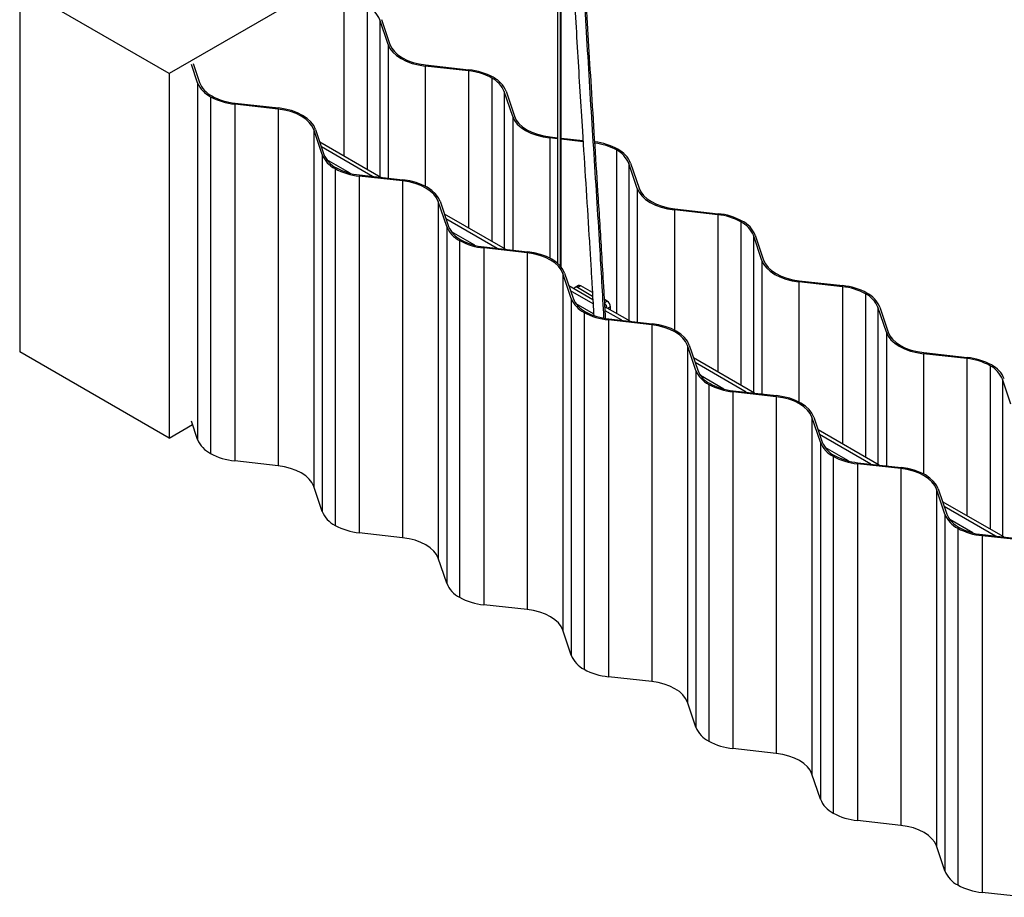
# Paper-space layout '_Isométrica' of a CAD drawing. Header units: millimetres. Extents: x -407 to 407, y -320 to 543.
# Tile 1 of 9: x -407 to 13, y -124 to 250. Entities that reach past the tile are written whole.
import ezdxf

# ---------------------------------------------------------------- set-up
doc = ezdxf.new("R2010")
doc.units = ezdxf.units.MM

psp = doc.layouts.new('_Isométrica')

# ---------------------------------------------------------------- linework, layer by layer
at = {"color": 7, "linetype": 'Continuous', "lineweight": 25}
for p, q in [((-177.53, 469.15), (-177.53, 145.75)), ((-176.03, 144.2), (-176.03, 469.15)), ((-272.24, 267.38), (-342.95, 226.56)), ((-342.95, 226.56), (-406.59, 263.3)), ((-406.59, 263.3), (-406.59, 108.16)), ((-249.71, 238.9), (-253.28, 249.5)), ((-252.5, 249.59), (-248.92, 238.99)), ((-332.78, 230.8), (-330.06, 222.76)), ((-342.95, 226.56), (-342.95, 71.42)), ((-330.85, 222.67), (-333.46, 230.41)), ((-215.44, 227.7), (-233.9, 229.77)), ((-233.75, 230.23), (-215.29, 228.15)), ((-330.85, 222.67), (-330.85, 70.8)), ((-196.67, 208.28), (-200.27, 218.94)), ((-199.48, 219.03), (-195.89, 208.37)), ((-325.36, 216.72), (-325.36, 64.84)), ((-314.89, 214), (-296.43, 211.92)), ((-296.58, 211.47), (-315.04, 213.55)), ((-315.04, 213.55), (-315.04, 61.67)), ((-296.58, 211.47), (-296.58, 59.59)), ((-277.81, 192.06), (-281.41, 202.71)), ((-281.41, 202.71), (-281.41, 50.84)), ((-280.62, 202.8), (-277.03, 192.14)), ((-252.79, 182.37), (-278.79, 197.38)), ((-177.53, 198.78), (-180.87, 199.16)), ((-180.71, 199.61), (-177.53, 199.25)), ((-176.03, 199.08), (-166.75, 198.04)), ((-166.72, 197.57), (-176.03, 198.61)), ((-256.3, 182.76), (-278.11, 195.35)), ((-277.81, 192.06), (-277.81, 40.18)), ((-265.89, 184.11), (-275.77, 189.81)), ((-272.32, 186.1), (-272.32, 34.22)), ((-143.64, 177.67), (-147.24, 188.32)), ((-146.45, 188.41), (-142.85, 177.76)), ((-243.55, 180.86), (-262.01, 182.93)), ((-262.01, 182.93), (-262.01, 31.06)), ((-261.85, 183.39), (-243.4, 181.31)), ((-243.55, 180.86), (-243.55, 28.98)), ((-224.78, 161.44), (-228.38, 172.1)), ((-228.38, 172.1), (-228.38, 20.22)), ((-227.59, 172.18), (-223.99, 161.53)), ((-109.38, 166.47), (-127.83, 168.54)), ((-127.68, 169), (-109.22, 166.92)), ((-199.75, 151.75), (-225.76, 166.76)), ((-203.27, 152.15), (-225.08, 164.74)), ((-224.78, 161.44), (-224.78, 9.56)), ((-212.86, 153.5), (-222.73, 159.2)), ((-219.29, 155.49), (-219.29, 3.61)), ((-90.61, 147.05), (-94.2, 157.71)), ((-93.42, 157.8), (-89.82, 147.14)), ((-190.52, 150.24), (-208.97, 152.32)), ((-208.97, 152.32), (-208.97, 0.44)), ((-208.82, 152.77), (-190.36, 150.69)), ((-190.52, 150.24), (-190.52, -1.64)), ((-171.75, 130.83), (-175.34, 141.48)), ((-175.34, 141.48), (-175.34, -10.4)), ((-174.56, 141.57), (-170.96, 130.91)), ((-74.65, 138.38), (-56.1, 136.29)), ((-162.56, 130.28), (-172.73, 136.15)), ((-168.72, 136.34), (-170.14, 135.54)), ((-167.73, 136.24), (-169.14, 135.44)), ((-162.64, 131.69), (-169.14, 135.44)), ((-162.74, 133.36), (-167.73, 136.24)), ((-56.25, 135.84), (-74.8, 137.93)), ((-162.47, 128.59), (-172.04, 134.12)), ((-171.75, 130.83), (-171.75, -21.05)), ((-156.41, 129.7), (-157.56, 130.37)), ((-162.23, 124.27), (-169.7, 128.58)), ((-146.72, 121.13), (-157.39, 127.29)), ((-155.04, 125.93), (-155.02, 127.24)), ((-37.57, 116.44), (-41.17, 127.09)), ((-40.38, 127.18), (-36.79, 116.53)), ((-166.26, 124.87), (-166.26, -27.01)), ((-150.23, 121.53), (-157.29, 125.6)), ((-137.48, 119.62), (-155.94, 121.7)), ((-155.94, 121.7), (-155.94, -30.18)), ((-155.79, 122.15), (-137.33, 120.08)), ((-137.48, 119.62), (-137.48, -32.25)), ((-118.69, 100.16), (-122.31, 110.87)), ((-122.31, 110.87), (-122.31, -41.01)), ((-121.52, 110.95), (-117.91, 100.25)), ((-342.95, 71.42), (-406.59, 108.16)), ((-93.69, 90.52), (-119.69, 105.53)), ((-3.31, 105.24), (-21.77, 107.31)), ((-21.61, 107.77), (-3.16, 105.69)), ((-97.2, 90.91), (-119.01, 103.5)), ((-118.69, 100.16), (-118.69, -51.72)), ((-106.79, 92.27), (-116.67, 97.97)), ((15.46, 85.82), (11.86, 96.48)), ((-113.22, 94.25), (-113.22, -57.62)), ((-84.45, 89.01), (-102.91, 91.09)), ((-102.91, 91.09), (-102.91, -60.79)), ((-102.75, 91.54), (-84.3, 89.46)), ((-84.45, 89.01), (-84.45, -62.87)), ((-65.68, 69.59), (-69.28, 80.25)), ((-69.28, 80.25), (-69.28, -71.63)), ((-68.49, 80.34), (-64.89, 69.68)), ((-342.95, 71.42), (-333, 77.17)), ((-330.85, 70.8), (-333.46, 78.53)), ((-40.65, 59.9), (-66.66, 74.92)), ((-44.17, 60.3), (-65.98, 72.89)), ((-65.68, 69.59), (-65.68, -82.28)), ((-53.76, 61.65), (-63.63, 67.35)), ((-60.19, 63.64), (-60.19, -88.24)), ((-296.58, 59.59), (-315.04, 61.67)), ((-31.42, 58.39), (-49.87, 60.47)), ((-49.87, 60.47), (-49.87, -91.41)), ((-49.72, 60.92), (-31.26, 58.85)), ((-31.42, 58.39), (-31.42, -93.48)), ((-277.81, 40.18), (-281.41, 50.84)), ((-12.65, 38.98), (-16.24, 49.63)), ((-16.24, 49.63), (-16.24, -102.24)), ((-15.46, 49.72), (-11.86, 39.07)), ((12.38, 29.29), (-13.63, 44.3)), ((8.87, 29.68), (-12.94, 42.27)), ((-12.65, 38.98), (-12.65, -112.9)), ((-0.73, 31.04), (-10.6, 36.74)), ((-243.55, 28.98), (-262.01, 31.06)), ((-7.16, 33.02), (-7.16, -118.85)), ((21.62, 27.78), (3.16, 29.85)), ((3.16, 29.85), (3.16, -122.02)), ((3.31, 30.31), (21.77, 28.23)), ((-224.78, 9.56), (-228.38, 20.22)), ((-190.52, -1.64), (-208.97, 0.44)), ((-171.75, -21.05), (-175.34, -10.4)), ((-137.48, -32.25), (-155.94, -30.18)), ((-118.69, -51.72), (-122.31, -41.01)), ((-84.45, -62.87), (-102.91, -60.79)), ((-65.68, -82.28), (-69.28, -71.63)), ((-31.42, -93.48), (-49.87, -91.41)), ((-12.65, -112.9), (-16.24, -102.24)), ((21.62, -124.1), (3.16, -122.02))]:
    psp.add_line(p, q, dxfattribs=at)
at = {"color": 8, "linetype": 'Continuous', "lineweight": 25}
for p, q in [((-176.25, 144.46), (-176.25, 469.14)), ((-268.57, 258.32), (-268.57, 191.48)), ((-258.57, 255.27), (-258.57, 185.7)), ((-253.28, 249.5), (-253.28, 182.65)), ((-249.71, 238.9), (-249.71, 182.02)), ((-233.9, 229.77), (-233.9, 178.59)), ((-215.44, 227.7), (-215.44, 160.81)), ((-205.54, 224.66), (-205.54, 155.09)), ((-200.27, 218.94), (-200.27, 152.05)), ((-196.67, 208.28), (-196.67, 151.4)), ((-180.87, 199.16), (-180.87, 147.97)), ((-152.5, 194.04), (-152.5, 124.47)), ((-147.24, 188.32), (-147.24, 121.43)), ((-143.64, 177.67), (-143.64, 120.79)), ((-127.83, 168.54), (-127.83, 117.36)), ((-109.38, 166.47), (-109.38, 99.58)), ((-99.47, 163.43), (-99.47, 93.86)), ((-94.2, 157.71), (-94.2, 90.82)), ((-90.61, 147.05), (-90.61, 90.17)), ((-74.8, 137.93), (-74.8, 86.74)), ((-56.25, 135.84), (-56.25, 68.91)), ((-46.44, 132.81), (-46.44, 63.24)), ((-157.49, 129.1), (-156.41, 129.7)), ((-155.02, 127.24), (-156.18, 126.59)), ((-41.17, 127.09), (-41.17, 60.2)), ((-37.57, 116.44), (-37.57, 59.56)), ((-21.77, 107.31), (-21.77, 56.13)), ((-3.31, 105.24), (-3.31, 38.34)), ((6.6, 102.19), (6.6, 32.63)), ((11.86, 96.48), (11.86, 29.59))]:
    psp.add_line(p, q, dxfattribs=at)
at = {"color": 7, "linetype": 'Continuous', "lineweight": 25, "flags": 128}
for points in [[(-248.92, 238.99), (-248.17, 237.4), (-247.03, 235.9), (-245.51, 234.51), (-243.65, 233.27), (-241.5, 232.2), (-239.09, 231.32), (-236.49, 230.66), (-233.75, 230.23)], [(-249.71, 238.9), (-248.93, 237.25), (-247.73, 235.68), (-246.15, 234.24), (-244.22, 232.94), (-241.97, 231.83), (-239.47, 230.91), (-236.76, 230.22), (-233.9, 229.77)], [(-281.41, 202.71), (-282.16, 204.3), (-283.3, 205.8), (-284.82, 207.19), (-286.68, 208.43), (-288.83, 209.5), (-291.24, 210.38), (-293.84, 211.04), (-296.58, 211.47)], [(-280.62, 202.8), (-281.4, 204.45), (-282.6, 206.01), (-284.18, 207.46), (-286.11, 208.76), (-288.36, 209.87), (-290.86, 210.79), (-293.57, 211.47), (-296.43, 211.92)], [(-196.67, 208.28), (-195.89, 206.63), (-194.7, 205.07), (-193.12, 203.62), (-191.18, 202.33), (-188.94, 201.21), (-186.43, 200.3), (-183.72, 199.61), (-180.87, 199.16)], [(-195.89, 208.37), (-195.14, 206.79), (-193.99, 205.29), (-192.47, 203.9), (-190.62, 202.65), (-188.46, 201.58), (-186.06, 200.71), (-183.46, 200.04), (-180.71, 199.61)], [(-228.38, 172.1), (-229.13, 173.68), (-230.27, 175.18), (-231.79, 176.57), (-233.65, 177.81), (-235.8, 178.89), (-238.2, 179.76), (-240.81, 180.42), (-243.55, 180.86)], [(-227.59, 172.18), (-228.37, 173.83), (-229.57, 175.4), (-231.15, 176.85), (-233.08, 178.14), (-235.32, 179.26), (-237.83, 180.17), (-240.54, 180.86), (-243.4, 181.31)], [(-143.64, 177.67), (-142.86, 176.02), (-141.66, 174.45), (-140.08, 173.01), (-138.15, 171.71), (-135.91, 170.6), (-133.4, 169.68), (-130.69, 168.99), (-127.83, 168.54)], [(-142.85, 177.76), (-142.1, 176.17), (-140.96, 174.67), (-139.44, 173.28), (-137.58, 172.04), (-135.43, 170.97), (-133.03, 170.09), (-130.42, 169.43), (-127.68, 169)], [(-175.34, 141.48), (-176.09, 143.06), (-177.24, 144.57), (-178.76, 145.96), (-180.61, 147.2), (-182.77, 148.27), (-185.17, 149.15), (-187.77, 149.81), (-190.52, 150.24)], [(-174.56, 141.57), (-175.34, 143.22), (-176.53, 144.78), (-178.11, 146.23), (-180.05, 147.53), (-182.29, 148.64), (-184.8, 149.55), (-187.51, 150.24), (-190.36, 150.69)], [(-90.61, 147.05), (-89.83, 145.4), (-88.63, 143.84), (-87.05, 142.39), (-85.12, 141.1), (-82.87, 139.98), (-80.37, 139.07), (-77.66, 138.38), (-74.8, 137.93)], [(-89.82, 147.14), (-89.07, 145.56), (-87.93, 144.05), (-86.41, 142.67), (-84.55, 141.42), (-82.4, 140.35), (-79.99, 139.47), (-77.39, 138.81), (-74.65, 138.38)], [(-169.14, 135.44), (-169.42, 135.57), (-169.68, 135.63), (-169.93, 135.62), (-170.15, 135.54), (-170.33, 135.39), (-170.46, 135.18), (-170.54, 134.92), (-170.55, 134.89)], [(-122.31, 110.87), (-123.06, 112.45), (-124.2, 113.95), (-125.72, 115.34), (-127.58, 116.58), (-129.73, 117.65), (-132.14, 118.53), (-134.74, 119.19), (-137.48, 119.62)], [(-121.52, 110.95), (-122.3, 112.6), (-123.5, 114.17), (-125.08, 115.61), (-127.01, 116.91), (-129.26, 118.03), (-131.76, 118.94), (-134.47, 119.63), (-137.33, 120.08)], [(-37.57, 116.44), (-36.79, 114.79), (-35.6, 113.22), (-34.02, 111.78), (-32.08, 110.48), (-29.84, 109.36), (-27.34, 108.45), (-24.62, 107.76), (-21.77, 107.31)], [(-36.79, 116.53), (-36.04, 114.94), (-34.89, 113.44), (-33.37, 112.05), (-31.52, 110.81), (-29.36, 109.74), (-26.96, 108.86), (-24.36, 108.2), (-21.61, 107.77)], [(-69.28, 80.25), (-70.03, 81.83), (-71.17, 83.34), (-72.69, 84.72), (-74.55, 85.97), (-76.7, 87.04), (-79.1, 87.92), (-81.71, 88.58), (-84.45, 89.01)], [(-68.49, 80.34), (-69.27, 81.99), (-70.47, 83.55), (-72.05, 85), (-73.98, 86.29), (-76.22, 87.41), (-78.73, 88.32), (-81.44, 89.01), (-84.3, 89.46)], [(-281.41, 50.84), (-282.16, 52.42), (-283.3, 53.92), (-284.82, 55.31), (-286.68, 56.55), (-288.83, 57.62), (-291.24, 58.5), (-293.84, 59.16), (-296.58, 59.59)], [(-15.46, 49.72), (-16.24, 51.37), (-17.43, 52.94), (-19.01, 54.38), (-20.95, 55.68), (-23.19, 56.79), (-25.7, 57.71), (-28.41, 58.4), (-31.26, 58.85)], [(-16.24, 49.63), (-16.99, 51.22), (-18.14, 52.72), (-19.66, 54.11), (-21.51, 55.35), (-23.67, 56.42), (-26.07, 57.3), (-28.67, 57.96), (-31.42, 58.39)], [(-228.38, 20.22), (-229.13, 21.8), (-230.27, 23.31), (-231.79, 24.69), (-233.65, 25.94), (-235.8, 27.01), (-238.2, 27.89), (-240.81, 28.55), (-243.55, 28.98)], [(-175.34, -10.4), (-176.09, -8.81), (-177.24, -7.31), (-178.76, -5.92), (-180.61, -4.68), (-182.77, -3.61), (-185.17, -2.73), (-187.77, -2.07), (-190.52, -1.64)], [(-122.31, -41.01), (-123.06, -39.43), (-124.2, -37.93), (-125.72, -36.54), (-127.58, -35.29), (-129.73, -34.22), (-132.14, -33.35), (-134.74, -32.68), (-137.48, -32.25)], [(-69.28, -71.63), (-70.03, -70.04), (-71.17, -68.54), (-72.69, -67.15), (-74.55, -65.91), (-76.7, -64.84), (-79.1, -63.96), (-81.71, -63.3), (-84.45, -62.87)], [(-16.24, -102.24), (-16.99, -100.66), (-18.14, -99.16), (-19.66, -97.77), (-21.51, -96.52), (-23.67, -95.45), (-26.07, -94.58), (-28.67, -93.92), (-31.42, -93.48)]]:
    psp.add_lwpolyline(points, dxfattribs=at)
at = {"color": 7, "linetype": 'Continuous', "lineweight": 25}
for centre, radius, start, end in [((-263.58, 245.38), 11.09, 21.8345, 63.1549), ((-217.91, 202.03), 25.79, 61.3389, 84.5153), ((-217.86, 201.41), 26.86, 61.3389, 84.5153), ((-320.11, 227.06), 11.6, 202.2265, 243.0988), ((-319.75, 226.97), 11.13, 202.2265, 243.0988), ((-210.58, 214.73), 11.13, 22.2265, 63.0988), ((-210.22, 214.64), 11.6, 22.2265, 63.0988), ((-312.47, 240.29), 26.86, 241.3389, 264.5153), ((-312.42, 239.67), 25.79, 241.3389, 264.5153), ((-164.74, 171), 26.65, 61.2947, 83.4241), ((-164.76, 171.68), 25.5, 61.2777, 83.012), ((-157.54, 184.11), 11.13, 22.2265, 63.0988), ((-157.19, 184.02), 11.6, 22.2265, 63.0988), ((-267.08, 196.44), 11.6, 202.2265, 243.0988), ((-266.72, 196.36), 11.13, 202.2265, 243.0988), ((-259.44, 209.67), 26.86, 241.3389, 264.5153), ((-259.39, 209.06), 25.79, 241.3389, 264.5153), ((-111.84, 140.8), 25.79, 61.3389, 84.5153), ((-111.79, 140.18), 26.86, 61.3389, 84.5153), ((-104.15, 153.41), 11.6, 22.2265, 63.0988), ((-214.04, 165.83), 11.6, 202.2265, 243.0988), ((-213.69, 165.74), 11.13, 202.2265, 243.0988), ((-104.51, 153.5), 11.13, 22.2265, 63.0988), ((-206.41, 179.06), 26.86, 241.3389, 264.5153), ((-206.36, 178.44), 25.79, 241.3389, 264.5153), ((-168.31, 135.41), 1.01, 54.6015, 113.9708), ((-58.79, 110.23), 25.73, 61.3228, 84.3423), ((-58.74, 109.62), 26.81, 61.3231, 84.3458), ((-161.01, 135.21), 11.6, 202.2265, 243.0988), ((-160.65, 135.13), 11.13, 202.2265, 243.0988), ((-51.48, 122.88), 11.13, 22.2255, 63.099), ((-51.12, 122.79), 11.6, 22.2255, 63.099), ((-159.6, 126.29), 3.18, 8.3674, 47.6481), ((-158.05, 127.15), 3.03, 1.7265, 57.2849), ((-153.37, 148.44), 26.86, 241.3389, 264.5153), ((-153.32, 147.83), 25.79, 241.3389, 264.5153), ((-5.77, 79.57), 25.79, 61.3389, 84.5153), ((-5.72, 78.95), 26.86, 61.3389, 84.5153), ((1.56, 92.26), 11.13, 22.2265, 63.0988), ((1.91, 92.18), 11.6, 22.2265, 63.0988), ((-107.95, 104.63), 11.64, 202.6092, 243.0443), ((-107.59, 104.54), 11.18, 202.617, 243.0432), ((-100.34, 117.83), 26.86, 241.3389, 264.5158), ((-100.29, 117.21), 25.79, 241.3389, 264.5158), ((-320.11, 75.18), 11.6, 202.2265, 243.0988), ((-54.94, 73.98), 11.6, 202.2265, 243.0988), ((-54.59, 73.89), 11.13, 202.2265, 243.0988), ((-312.47, 88.41), 26.86, 241.3389, 264.5153), ((-47.31, 87.21), 26.86, 241.3389, 264.5153), ((-47.26, 86.59), 25.79, 241.3389, 264.5153), ((-267.08, 44.57), 11.6, 202.2265, 243.0988), ((-1.91, 43.37), 11.6, 202.2265, 243.0988), ((-1.55, 43.28), 11.13, 202.2265, 243.0988), ((-259.44, 57.8), 26.86, 241.3389, 264.5153), ((5.73, 56.59), 26.86, 241.3389, 264.5153), ((5.78, 55.98), 25.79, 241.3389, 264.5153), ((-214.04, 13.95), 11.6, 202.2265, 243.0988), ((-206.41, 27.18), 26.86, 241.3389, 264.5153), ((-161.01, -16.66), 11.6, 202.2265, 243.0988), ((-153.37, -3.44), 26.86, 241.3389, 264.5153), ((-107.95, -47.24), 11.64, 202.6092, 243.0443), ((-100.34, -34.05), 26.86, 241.3389, 264.5158), ((-54.94, -77.89), 11.6, 202.2265, 243.0988), ((-47.31, -64.67), 26.86, 241.3389, 264.5153), ((-1.91, -108.51), 11.6, 202.2265, 243.0988), ((5.73, -95.28), 26.86, 241.3389, 264.5153)]:
    psp.add_arc(centre, radius, start, end, dxfattribs=at)
at = {"color": 8, "linetype": 'Continuous', "lineweight": 25}
psp.add_open_spline([(-162.99, 469.71), (-163.53, 465.56), (-164.99, 454.39), (-166.65, 435.67), (-168.08, 413.68), (-168.94, 391.36), (-169.36, 366.42), (-169.21, 338.79), (-168.44, 308.43), (-167.03, 274.32), (-164.95, 236.43), (-162.35, 194.86), (-159.87, 156.82), (-158.52, 132.78), (-157.95, 122.55)], degree=3, knots=[0, 0, 0, 0, 0.039112, 0.105539, 0.171814, 0.238005, 0.304162, 0.39081, 0.477523, 0.564326, 0.680718, 0.797226, 0.913773, 1, 1, 1, 1], dxfattribs=at)
at = {"color": 7, "linetype": 'Continuous', "lineweight": 25}
for points, knots in [([(-157.11, 122.36), (-157.15, 122.96), (-157.26, 125.05), (-157.44, 128.33), (-157.65, 131.98), (-157.83, 135.08), (-158.21, 141.56), (-159.03, 155.34), (-160.77, 182.99), (-163.11, 219.28), (-165.53, 260.38), (-167.17, 294.89), (-168.12, 324.4), (-168.56, 348.99), (-168.57, 373.34), (-168.09, 396.42), (-167.14, 418.23), (-166.12, 433.44), (-165.3, 443.17), (-164.91, 447.5), (-164.51, 451.62), (-164.14, 455.29), (-163.75, 458.9), (-163.31, 462.83), (-162.86, 466.66), (-162.53, 469.18), (-162.42, 470.1)], [0, 0, 0, 0, 0.00508, 0.017546, 0.027667, 0.035746, 0.04363, 0.082139, 0.151587, 0.275607, 0.386344, 0.497083, 0.567555, 0.638027, 0.708499, 0.778969, 0.840981, 0.902992, 0.916634, 0.930104, 0.942745, 0.95465, 0.964107, 0.976315, 0.991278, 1, 1, 1, 1]), ([(-167.68, 468.35), (-167.78, 467.55), (-168.01, 465.65), (-168.34, 462.88), (-168.65, 460.06), (-169.29, 454.18), (-170.52, 441.58), (-171.9, 422.8), (-172.93, 401.08), (-173.5, 378.57), (-173.61, 354.42), (-173.23, 328.64), (-172.37, 300.27), (-170.99, 269.3), (-169.11, 235.75), (-166.79, 198.51), (-165, 170.82), (-163.89, 152.79), (-163.6, 148.04), (-163.33, 143.5), (-163.09, 139.45), (-162.86, 135.47), (-162.61, 131.13), (-162.38, 127.08), (-162.24, 124.48), (-162.19, 123.66)], [0, 0, 0, 0, 0.007632, 0.017931, 0.026139, 0.034112, 0.073066, 0.143341, 0.206088, 0.268837, 0.343538, 0.418243, 0.49295, 0.588036, 0.683127, 0.778222, 0.903755, 0.917563, 0.931214, 0.944037, 0.956084, 0.965583, 0.977881, 0.992977, 1, 1, 1, 1])]:
    psp.add_open_spline(points, degree=3, knots=knots, dxfattribs=at)

doc.saveas('drawing.dxf')
